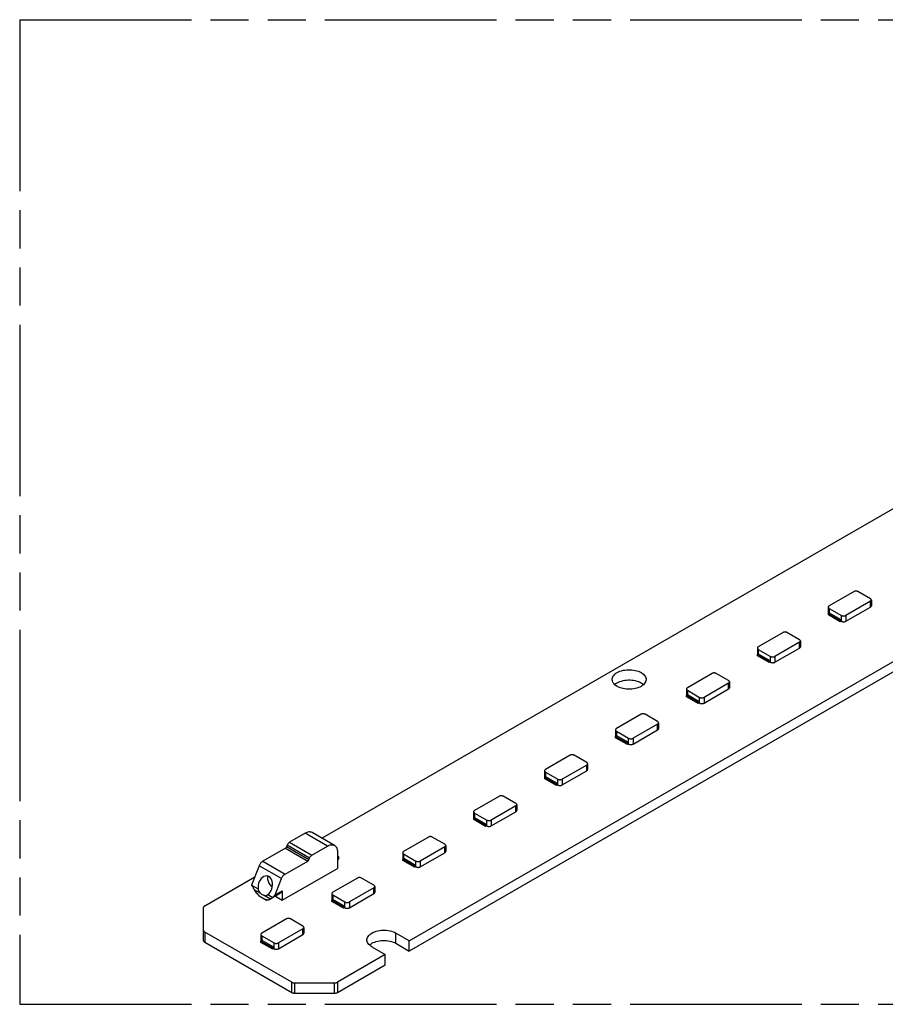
# Model space of a CAD drawing. Header units: millimetres. Extents: x 0 to 210, y 0 to 297.
# Tile 4 of 7: x 50 to 94, y 208 to 258. Entities that reach past the tile are written whole.
import ezdxf

# ---------------------------------------------------------------- set-up
doc = ezdxf.new("R2010")
doc.units = ezdxf.units.MM
doc.header["$LTSCALE"] = 19.36
doc.linetypes.add('PHANTOM', pattern=[0.8, 0.45, -0.05, 0.1, -0.05, 0.1, -0.05])
doc.layers.get('0').update_dxf_attribs({"linetype": 'CONTINUOUS'})
doc.layers.add('DEFAULT_3', color=7, linetype='PHANTOM')

msp = doc.modelspace()

# ---------------------------------------------------------------- linework, layer by layer
at = {"color": 7, "linetype": 'Continuous'}
for p, q in [((65.459, 216.118), (131.957, 254.511)), ((69.899, 210.908), (104.038, 230.619)), ((104.038, 230.096), (69.899, 210.386)), ((92.468, 228.642), (91.209, 227.915)), ((93.302, 228.274), (92.666, 228.642)), ((93.302, 228.144), (92.058, 227.425)), ((93.349, 228.209), (93.349, 227.915)), ((91.162, 227.85), (91.162, 227.556)), ((91.168, 227.53), (91.175, 227.52)), ((91.171, 227.517), (91.223, 227.548)), ((91.171, 227.452), (91.171, 227.517)), ((91.171, 227.517), (91.765, 227.174)), ((91.209, 227.784), (91.831, 227.425)), ((91.817, 227.205), (91.223, 227.548)), ((92.058, 227.131), (93.302, 227.85)), ((91.765, 227.109), (91.171, 227.452)), ((91.817, 227.205), (91.765, 227.174)), ((91.765, 227.174), (91.765, 227.109)), ((91.817, 227.139), (91.765, 227.109)), ((91.817, 227.139), (91.817, 227.205)), ((91.817, 227.139), (91.831, 227.131)), ((91.831, 227.131), (91.846, 227.123)), ((88.868, 226.563), (87.609, 225.837)), ((89.702, 226.196), (89.066, 226.563)), ((89.702, 226.065), (88.458, 225.347)), ((89.749, 226.131), (89.749, 225.837)), ((87.563, 225.771), (87.563, 225.477)), ((87.609, 225.706), (88.232, 225.347)), ((88.458, 225.053), (89.702, 225.771)), ((87.569, 225.452), (87.575, 225.441)), ((87.571, 225.439), (87.624, 225.469)), ((87.571, 225.374), (87.571, 225.439)), ((87.571, 225.439), (88.165, 225.096)), ((88.165, 225.031), (87.571, 225.374)), ((88.218, 225.126), (87.624, 225.469)), ((88.218, 225.126), (88.165, 225.096)), ((88.165, 225.096), (88.165, 225.031)), ((88.218, 225.061), (88.165, 225.031)), ((88.218, 225.061), (88.218, 225.126)), ((88.218, 225.061), (88.232, 225.053)), ((88.232, 225.053), (88.246, 225.045)), ((85.268, 224.485), (84.01, 223.758)), ((86.103, 224.118), (85.466, 224.485)), ((86.15, 224.052), (86.15, 223.758)), ((83.963, 223.693), (83.963, 223.399)), ((84.01, 223.628), (84.632, 223.268)), ((86.103, 223.987), (84.858, 223.268)), ((84.858, 222.974), (86.103, 223.693)), ((83.969, 223.374), (83.975, 223.363)), ((83.971, 223.36), (84.024, 223.391)), ((83.971, 223.295), (83.971, 223.36)), ((83.971, 223.36), (84.565, 223.018)), ((84.565, 222.952), (83.971, 223.295)), ((84.618, 223.048), (84.024, 223.391)), ((84.618, 223.048), (84.565, 223.018)), ((84.565, 223.018), (84.565, 222.952)), ((84.618, 222.983), (84.618, 223.048)), ((84.618, 222.983), (84.565, 222.952)), ((84.618, 222.983), (84.632, 222.974)), ((84.632, 222.974), (84.646, 222.967)), ((81.669, 222.407), (80.41, 221.68)), ((82.503, 222.039), (81.867, 222.407)), ((80.363, 221.615), (80.363, 221.321)), ((80.41, 221.549), (81.032, 221.19)), ((82.503, 221.909), (81.259, 221.19)), ((81.259, 220.896), (82.503, 221.615)), ((82.55, 221.974), (82.55, 221.68)), ((80.369, 221.295), (80.376, 221.285)), ((80.372, 221.282), (80.424, 221.313)), ((80.372, 221.217), (80.372, 221.282)), ((80.372, 221.282), (80.966, 220.939)), ((80.966, 220.874), (80.372, 221.217)), ((81.018, 220.97), (80.424, 221.313)), ((81.018, 220.97), (80.966, 220.939)), ((80.966, 220.939), (80.966, 220.874)), ((81.018, 220.904), (80.966, 220.874)), ((81.018, 220.904), (81.018, 220.97)), ((81.018, 220.904), (81.032, 220.896)), ((81.032, 220.896), (81.047, 220.888)), ((78.069, 220.328), (76.81, 219.602)), ((78.903, 219.961), (78.267, 220.328)), ((76.763, 219.536), (76.763, 219.242)), ((78.903, 219.83), (77.659, 219.112)), ((77.659, 218.818), (78.903, 219.536)), ((78.95, 219.896), (78.95, 219.602)), ((76.77, 219.217), (76.776, 219.206)), ((76.772, 219.204), (76.824, 219.234)), ((76.772, 219.138), (76.772, 219.204)), ((76.772, 219.204), (77.366, 218.861)), ((77.366, 218.796), (76.772, 219.138)), ((76.81, 219.471), (77.433, 219.112)), ((77.418, 218.891), (76.824, 219.234)), ((77.418, 218.891), (77.366, 218.861)), ((77.366, 218.861), (77.366, 218.796)), ((77.418, 218.826), (77.366, 218.796)), ((77.418, 218.826), (77.418, 218.891)), ((77.418, 218.826), (77.433, 218.818)), ((77.433, 218.818), (77.447, 218.81)), ((74.469, 218.25), (73.211, 217.523)), ((75.304, 217.883), (74.667, 218.25)), ((75.304, 217.752), (74.059, 217.033)), ((75.35, 217.817), (75.35, 217.523)), ((73.164, 217.458), (73.164, 217.164)), ((73.17, 217.139), (73.176, 217.128)), ((73.172, 217.125), (73.225, 217.156)), ((73.172, 217.06), (73.172, 217.125)), ((73.172, 217.125), (73.766, 216.783)), ((73.766, 216.717), (73.172, 217.06)), ((73.211, 217.393), (73.833, 217.033)), ((73.819, 216.813), (73.225, 217.156)), ((74.059, 216.739), (75.304, 217.458)), ((73.819, 216.813), (73.766, 216.783)), ((73.766, 216.783), (73.766, 216.717)), ((73.819, 216.748), (73.766, 216.717)), ((73.819, 216.748), (73.819, 216.813)), ((73.819, 216.748), (73.833, 216.739)), ((73.833, 216.739), (73.847, 216.732)), ((64.612, 216.364), (63.822, 215.908)), ((66.104, 215.746), (64.972, 216.399)), ((70.87, 216.172), (69.611, 215.445)), ((71.704, 215.804), (71.068, 216.172)), ((63.618, 215.61), (62.463, 214.943)), ((63.7, 215.755), (63.667, 215.671)), ((64.953, 215.254), (65.744, 215.711)), ((71.704, 215.674), (70.459, 214.955)), ((71.751, 215.739), (71.751, 215.445)), ((64.798, 215.018), (64.831, 215.102)), ((66.253, 215.417), (66.253, 214.584)), ((66.323, 215.164), (66.253, 215.204)), ((66.323, 215.164), (66.253, 215.123)), ((66.253, 215.025), (66.281, 215.041)), ((66.323, 215.115), (66.281, 215.041)), ((66.323, 215.115), (66.323, 215.164)), ((69.564, 215.38), (69.564, 215.086)), ((69.57, 215.06), (69.577, 215.05)), ((69.572, 215.047), (69.625, 215.077)), ((69.572, 214.982), (69.572, 215.047)), ((69.572, 215.047), (70.166, 214.704)), ((69.611, 215.314), (70.233, 214.955)), ((70.219, 214.735), (69.625, 215.077)), ((70.459, 214.661), (71.704, 215.38)), ((62.279, 214.715), (61.896, 213.727)), ((63.453, 212.967), (66.253, 214.584)), ((63.594, 214.29), (64.749, 214.957)), ((70.166, 214.639), (69.572, 214.982)), ((70.219, 214.735), (70.166, 214.704)), ((70.166, 214.704), (70.166, 214.639)), ((70.219, 214.669), (70.166, 214.639)), ((70.219, 214.669), (70.219, 214.735)), ((70.219, 214.669), (70.233, 214.661)), ((70.233, 214.661), (70.248, 214.653)), ((59.521, 212.689), (62.063, 214.157)), ((63.092, 213.241), (63.41, 214.061)), ((67.27, 214.093), (66.011, 213.367)), ((68.104, 213.726), (67.468, 214.093)), ((68.104, 213.595), (66.86, 212.877)), ((68.151, 213.661), (68.151, 213.367)), ((62.279, 213.204), (62.25, 213.22)), ((62.279, 213.171), (62.279, 213.204)), ((62.661, 212.951), (62.279, 213.171)), ((62.618, 213.008), (62.618, 212.975)), ((62.646, 212.992), (62.618, 213.008)), ((62.853, 213.023), (62.864, 213.029)), ((63.316, 213.29), (62.892, 213.045)), ((63.092, 213.241), (63.453, 213.449)), ((63.105, 213.168), (63.453, 212.967)), ((63.453, 213.449), (63.453, 212.967)), ((65.964, 213.301), (65.964, 213.007)), ((66.011, 213.236), (66.633, 212.877)), ((66.86, 212.583), (68.104, 213.301)), ((59.462, 210.91), (59.462, 212.608)), ((62.646, 212.992), (62.684, 212.988)), ((62.727, 212.989), (62.661, 212.951)), ((65.97, 212.982), (65.977, 212.971)), ((65.973, 212.969), (66.025, 212.999)), ((65.973, 212.903), (65.973, 212.969)), ((65.973, 212.969), (66.567, 212.626)), ((66.567, 212.561), (65.973, 212.903)), ((66.619, 212.656), (66.025, 212.999)), ((66.619, 212.656), (66.567, 212.626)), ((66.567, 212.626), (66.567, 212.561)), ((66.619, 212.591), (66.567, 212.561)), ((66.619, 212.591), (66.619, 212.656)), ((66.619, 212.591), (66.633, 212.583)), ((66.633, 212.583), (66.648, 212.575)), ((63.67, 212.015), (62.411, 211.288)), ((64.504, 211.648), (63.868, 212.015)), ((64.504, 211.517), (63.26, 210.798)), ((64.551, 211.582), (64.551, 211.288)), ((63.934, 208.803), (59.521, 211.351)), ((62.365, 211.223), (62.365, 210.929)), ((62.411, 211.158), (63.034, 210.798)), ((63.26, 210.504), (64.504, 211.223)), ((69.899, 210.908), (69.22, 211.301)), ((59.521, 210.828), (63.934, 208.28)), ((62.371, 210.904), (62.377, 210.893)), ((62.373, 210.89), (62.426, 210.921)), ((62.373, 210.825), (62.373, 210.89)), ((62.373, 210.89), (62.967, 210.548)), ((62.967, 210.482), (62.373, 210.825)), ((63.02, 210.578), (62.426, 210.921)), ((63.02, 210.578), (62.967, 210.548)), ((62.967, 210.548), (62.967, 210.482)), ((63.02, 210.513), (62.967, 210.482)), ((63.02, 210.513), (63.02, 210.578)), ((63.02, 210.513), (63.034, 210.504)), ((63.034, 210.504), (63.048, 210.497)), ((68.003, 210.598), (68.683, 210.206)), ((69.22, 210.778), (69.899, 210.386)), ((69.899, 210.386), (69.899, 210.908)), ((68.683, 210.206), (66.252, 208.803)), ((68.683, 209.683), (68.683, 210.206)), ((66.252, 208.28), (68.683, 209.683)), ((64.075, 208.769), (66.111, 208.769)), ((64.075, 208.246), (66.111, 208.246))]:
    msp.add_line(p, q, dxfattribs=at)
at = {"color": 9, "linetype": 'Continuous'}
for p, q in [((93.302, 227.85), (93.302, 228.144)), ((91.209, 227.784), (91.209, 227.539)), ((91.831, 227.131), (91.831, 227.425)), ((92.058, 227.425), (92.058, 227.131)), ((89.702, 225.771), (89.702, 226.065)), ((87.609, 225.706), (87.609, 225.461)), ((88.232, 225.053), (88.232, 225.347)), ((88.458, 225.347), (88.458, 225.053)), ((84.01, 223.628), (84.01, 223.383)), ((86.103, 223.693), (86.103, 223.987)), ((84.632, 222.974), (84.632, 223.268)), ((84.858, 223.268), (84.858, 222.974)), ((80.41, 221.549), (80.41, 221.304)), ((82.503, 221.615), (82.503, 221.909)), ((81.032, 220.896), (81.032, 221.19)), ((81.259, 221.19), (81.259, 220.896)), ((78.903, 219.536), (78.903, 219.83)), ((76.81, 219.471), (76.81, 219.226)), ((77.433, 218.818), (77.433, 219.112)), ((77.659, 219.112), (77.659, 218.818)), ((75.304, 217.458), (75.304, 217.752)), ((73.211, 217.393), (73.211, 217.148)), ((73.833, 216.739), (73.833, 217.033)), ((74.059, 217.033), (74.059, 216.739)), ((65.744, 215.711), (64.612, 216.364)), ((63.618, 215.61), (64.749, 214.957)), ((64.798, 215.018), (63.667, 215.671)), ((64.831, 215.102), (63.7, 215.755)), ((63.822, 215.908), (64.953, 215.254)), ((71.704, 215.38), (71.704, 215.674)), ((69.611, 215.314), (69.611, 215.069)), ((63.41, 214.061), (62.279, 214.715)), ((62.463, 214.943), (63.594, 214.29)), ((70.233, 214.661), (70.233, 214.955)), ((70.459, 214.955), (70.459, 214.661)), ((61.897, 213.73), (62.231, 213.538)), ((68.104, 213.301), (68.104, 213.595)), ((62.368, 213.303), (62.034, 213.496)), ((62.853, 213.023), (62.529, 213.21)), ((62.723, 213.254), (62.97, 213.111)), ((66.011, 213.236), (66.011, 212.991)), ((66.633, 212.583), (66.633, 212.877)), ((66.86, 212.877), (66.86, 212.583)), ((64.504, 211.223), (64.504, 211.517)), ((59.521, 211.351), (59.521, 210.828)), ((62.411, 211.158), (62.411, 210.913)), ((69.22, 210.778), (69.22, 211.301)), ((63.034, 210.504), (63.034, 210.798)), ((63.26, 210.798), (63.26, 210.504)), ((63.934, 208.28), (63.934, 208.803)), ((64.075, 208.769), (64.075, 208.246)), ((66.111, 208.246), (66.111, 208.769)), ((66.252, 208.803), (66.252, 208.28))]:
    msp.add_line(p, q, dxfattribs=at)
at = {"color": 7, "linetype": 'Continuous'}
for points in [[(92.666, 228.642), (92.65, 228.65), (92.632, 228.656), (92.612, 228.661), (92.589, 228.664), (92.566, 228.665), (92.543, 228.664), (92.521, 228.661), (92.501, 228.656), (92.483, 228.65), (92.468, 228.642)], [(93.349, 228.209), (93.347, 228.222), (93.343, 228.234), (93.336, 228.246), (93.327, 228.256), (93.315, 228.266), (93.302, 228.274)], [(93.302, 228.144), (93.316, 228.152), (93.327, 228.162), (93.336, 228.172), (93.343, 228.184), (93.347, 228.197), (93.349, 228.209)], [(91.209, 227.915), (91.196, 227.907), (91.184, 227.897), (91.175, 227.886), (91.168, 227.874), (91.164, 227.862), (91.163, 227.85)], [(91.163, 227.85), (91.164, 227.837), (91.168, 227.824), (91.175, 227.813), (91.185, 227.802), (91.196, 227.793), (91.209, 227.784)], [(91.163, 227.556), (91.164, 227.543), (91.168, 227.53)], [(93.302, 227.85), (93.316, 227.858), (93.327, 227.868), (93.336, 227.878), (93.343, 227.89), (93.347, 227.903), (93.349, 227.915)], [(91.831, 227.425), (91.846, 227.417), (91.862, 227.411), (91.881, 227.405), (91.902, 227.401), (91.923, 227.399), (91.945, 227.398), (91.967, 227.399), (91.988, 227.402), (92.008, 227.406), (92.027, 227.411), (92.043, 227.417), (92.058, 227.425)], [(91.846, 227.123), (91.862, 227.117), (91.881, 227.111), (91.902, 227.107), (91.923, 227.105), (91.945, 227.104), (91.967, 227.105), (91.988, 227.108), (92.008, 227.112), (92.027, 227.117), (92.043, 227.123), (92.058, 227.131)], [(89.066, 226.563), (89.051, 226.571), (89.033, 226.578), (89.012, 226.583), (88.99, 226.586), (88.967, 226.587), (88.944, 226.586), (88.922, 226.583), (88.901, 226.578), (88.884, 226.571), (88.868, 226.563)], [(89.749, 226.131), (89.748, 226.144), (89.743, 226.156), (89.736, 226.167), (89.727, 226.178), (89.716, 226.188), (89.702, 226.196)], [(89.702, 226.065), (89.716, 226.074), (89.727, 226.083), (89.737, 226.094), (89.744, 226.106), (89.748, 226.118), (89.749, 226.131)], [(87.609, 225.837), (87.596, 225.828), (87.585, 225.819), (87.575, 225.808), (87.568, 225.796), (87.564, 225.784), (87.563, 225.771)], [(87.563, 225.771), (87.564, 225.758), (87.569, 225.746), (87.576, 225.734), (87.585, 225.724), (87.596, 225.714), (87.609, 225.706)], [(89.702, 225.771), (89.716, 225.78), (89.727, 225.789), (89.737, 225.8), (89.744, 225.812), (89.748, 225.824), (89.749, 225.837)], [(87.563, 225.477), (87.564, 225.464), (87.569, 225.452)], [(88.232, 225.347), (88.246, 225.339), (88.263, 225.332), (88.282, 225.327), (88.302, 225.323), (88.323, 225.321), (88.345, 225.32), (88.367, 225.321), (88.389, 225.323), (88.409, 225.327), (88.427, 225.333), (88.444, 225.339), (88.458, 225.347)], [(88.246, 225.045), (88.263, 225.039), (88.282, 225.033), (88.302, 225.029), (88.323, 225.027), (88.345, 225.026), (88.367, 225.027), (88.389, 225.029), (88.409, 225.033), (88.427, 225.039), (88.444, 225.045), (88.458, 225.053)], [(80.197, 224.176), (80.198, 224.202), (80.207, 224.253), (80.226, 224.304), (80.254, 224.354), (80.29, 224.401), (80.335, 224.447), (80.388, 224.489), (80.449, 224.527), (80.516, 224.562), (80.588, 224.593), (80.667, 224.619), (80.749, 224.64), (80.835, 224.656), (80.923, 224.667), (81.012, 224.672), (81.103, 224.672), (81.192, 224.666), (81.28, 224.656), (81.366, 224.639), (81.448, 224.618), (81.526, 224.592), (81.598, 224.562), (81.665, 224.527)], [(81.665, 224.527), (81.725, 224.489), (81.777, 224.447), (81.822, 224.402), (81.859, 224.355), (81.887, 224.305), (81.906, 224.254), (81.915, 224.203), (81.917, 224.176)], [(85.466, 224.485), (85.451, 224.493), (85.433, 224.499), (85.412, 224.504), (85.39, 224.508), (85.367, 224.508), (85.344, 224.507), (85.322, 224.504), (85.302, 224.499), (85.284, 224.493), (85.268, 224.485)], [(80.448, 223.825), (80.389, 223.863), (80.336, 223.905), (80.291, 223.95), (80.254, 223.998), (80.226, 224.047), (80.207, 224.098), (80.198, 224.15), (80.197, 224.176)], [(80.326, 223.915), (80.335, 223.924), (80.388, 223.966), (80.449, 224.005), (80.516, 224.04), (80.588, 224.07), (80.667, 224.096), (80.749, 224.117), (80.835, 224.133), (80.923, 224.144), (81.013, 224.149), (81.103, 224.149), (81.192, 224.144), (81.28, 224.133), (81.366, 224.117), (81.448, 224.096), (81.526, 224.069), (81.598, 224.039), (81.665, 224.005)], [(81.917, 224.176), (81.915, 224.151), (81.906, 224.099), (81.887, 224.048), (81.86, 223.998), (81.823, 223.951), (81.778, 223.906), (81.725, 223.864), (81.665, 223.825), (81.598, 223.79), (81.525, 223.76), (81.447, 223.734), (81.364, 223.713), (81.279, 223.696), (81.19, 223.686), (81.101, 223.68), (81.011, 223.68), (80.921, 223.686), (80.833, 223.697), (80.747, 223.713), (80.665, 223.734), (80.587, 223.76), (80.515, 223.791), (80.448, 223.825)], [(81.665, 224.005), (81.725, 223.966), (81.777, 223.925), (81.787, 223.915)], [(86.149, 224.052), (86.148, 224.065), (86.144, 224.077), (86.137, 224.089), (86.127, 224.1), (86.116, 224.109), (86.103, 224.118)], [(86.103, 223.987), (86.116, 223.995), (86.127, 224.005), (86.137, 224.016), (86.144, 224.027), (86.148, 224.04), (86.149, 224.052)], [(84.01, 223.758), (83.996, 223.75), (83.985, 223.74), (83.976, 223.73), (83.969, 223.718), (83.965, 223.705), (83.963, 223.693)], [(83.963, 223.693), (83.965, 223.68), (83.969, 223.668), (83.976, 223.656), (83.985, 223.645), (83.996, 223.636), (84.01, 223.628)], [(86.103, 223.693), (86.116, 223.701), (86.127, 223.711), (86.137, 223.722), (86.144, 223.734), (86.148, 223.746), (86.149, 223.758)], [(83.963, 223.399), (83.965, 223.386), (83.969, 223.374)], [(84.632, 223.268), (84.646, 223.261), (84.663, 223.254), (84.682, 223.249), (84.702, 223.245), (84.724, 223.242), (84.746, 223.241), (84.768, 223.242), (84.789, 223.245), (84.809, 223.249), (84.828, 223.254), (84.844, 223.261), (84.858, 223.268)], [(84.646, 222.967), (84.663, 222.96), (84.682, 222.955), (84.702, 222.951), (84.724, 222.948), (84.746, 222.948), (84.768, 222.948), (84.789, 222.951), (84.809, 222.955), (84.828, 222.96), (84.844, 222.967), (84.858, 222.974)], [(81.867, 222.407), (81.851, 222.415), (81.833, 222.421), (81.812, 222.426), (81.79, 222.429), (81.767, 222.43), (81.744, 222.429), (81.722, 222.426), (81.702, 222.421), (81.684, 222.415), (81.669, 222.407)], [(82.55, 221.974), (82.548, 221.987), (82.544, 221.999), (82.537, 222.011), (82.528, 222.021), (82.516, 222.031), (82.503, 222.039)], [(80.41, 221.68), (80.397, 221.672), (80.385, 221.662), (80.376, 221.651), (80.369, 221.639), (80.365, 221.627), (80.363, 221.615)], [(80.363, 221.615), (80.365, 221.602), (80.369, 221.589), (80.376, 221.578), (80.386, 221.567), (80.397, 221.558), (80.41, 221.549)], [(82.503, 221.909), (82.516, 221.917), (82.528, 221.926), (82.537, 221.937), (82.544, 221.949), (82.548, 221.962), (82.55, 221.974)], [(82.503, 221.615), (82.516, 221.623), (82.528, 221.633), (82.537, 221.643), (82.544, 221.655), (82.548, 221.668), (82.55, 221.68)], [(80.363, 221.321), (80.365, 221.308), (80.369, 221.295)], [(81.032, 221.19), (81.047, 221.182), (81.063, 221.176), (81.082, 221.17), (81.103, 221.166), (81.124, 221.164), (81.146, 221.163), (81.168, 221.164), (81.189, 221.166), (81.209, 221.171), (81.228, 221.176), (81.244, 221.182), (81.259, 221.19)], [(81.047, 220.888), (81.063, 220.882), (81.082, 220.876), (81.103, 220.872), (81.124, 220.87), (81.146, 220.869), (81.168, 220.87), (81.189, 220.873), (81.209, 220.877), (81.228, 220.882), (81.244, 220.888), (81.259, 220.896)], [(78.267, 220.328), (78.251, 220.336), (78.233, 220.343), (78.213, 220.348), (78.191, 220.351), (78.168, 220.352), (78.145, 220.351), (78.123, 220.348), (78.102, 220.343), (78.084, 220.336), (78.069, 220.328)], [(76.81, 219.602), (76.797, 219.593), (76.786, 219.584), (76.776, 219.573), (76.769, 219.561), (76.765, 219.549), (76.764, 219.536)], [(76.764, 219.536), (76.765, 219.523), (76.77, 219.511), (76.776, 219.499), (76.786, 219.489), (76.797, 219.479), (76.81, 219.471)], [(78.95, 219.896), (78.948, 219.908), (78.944, 219.921), (78.937, 219.932), (78.928, 219.943), (78.917, 219.953), (78.903, 219.961)], [(78.903, 219.83), (78.917, 219.839), (78.928, 219.848), (78.937, 219.859), (78.944, 219.871), (78.949, 219.883), (78.95, 219.896)], [(78.903, 219.536), (78.917, 219.545), (78.928, 219.554), (78.937, 219.565), (78.944, 219.577), (78.949, 219.589), (78.95, 219.602)], [(76.764, 219.242), (76.765, 219.229), (76.77, 219.217)], [(77.433, 219.112), (77.447, 219.104), (77.464, 219.097), (77.482, 219.092), (77.503, 219.088), (77.524, 219.086), (77.546, 219.085), (77.568, 219.086), (77.589, 219.088), (77.61, 219.092), (77.628, 219.098), (77.644, 219.104), (77.659, 219.112)], [(77.447, 218.81), (77.464, 218.804), (77.482, 218.798), (77.503, 218.794), (77.524, 218.792), (77.546, 218.791), (77.568, 218.792), (77.589, 218.794), (77.61, 218.798), (77.628, 218.804), (77.644, 218.81), (77.659, 218.818)], [(74.667, 218.25), (74.652, 218.258), (74.634, 218.264), (74.613, 218.269), (74.591, 218.272), (74.568, 218.273), (74.545, 218.272), (74.523, 218.269), (74.502, 218.264), (74.485, 218.258), (74.469, 218.25)], [(73.211, 217.523), (73.197, 217.515), (73.186, 217.505), (73.177, 217.494), (73.17, 217.483), (73.165, 217.47), (73.164, 217.458)], [(75.35, 217.817), (75.349, 217.83), (75.344, 217.842), (75.337, 217.854), (75.328, 217.865), (75.317, 217.874), (75.304, 217.883)], [(75.304, 217.752), (75.317, 217.76), (75.328, 217.77), (75.338, 217.781), (75.345, 217.792), (75.349, 217.805), (75.35, 217.817)], [(75.304, 217.458), (75.317, 217.466), (75.328, 217.476), (75.338, 217.487), (75.345, 217.499), (75.349, 217.511), (75.35, 217.523)], [(73.164, 217.458), (73.166, 217.445), (73.17, 217.433), (73.177, 217.421), (73.186, 217.41), (73.197, 217.401), (73.211, 217.393)], [(73.164, 217.164), (73.166, 217.151), (73.17, 217.139)], [(73.833, 217.033), (73.847, 217.026), (73.864, 217.019), (73.883, 217.014), (73.903, 217.01), (73.925, 217.007), (73.947, 217.006), (73.968, 217.007), (73.99, 217.01), (74.01, 217.014), (74.028, 217.019), (74.045, 217.026), (74.059, 217.033)], [(73.847, 216.732), (73.864, 216.725), (73.883, 216.72), (73.903, 216.716), (73.925, 216.713), (73.947, 216.713), (73.968, 216.713), (73.99, 216.716), (74.01, 216.72), (74.028, 216.725), (74.045, 216.732), (74.059, 216.739)], [(64.972, 216.399), (64.934, 216.417), (64.893, 216.428), (64.849, 216.433), (64.803, 216.431), (64.756, 216.423), (64.708, 216.409), (64.66, 216.389), (64.612, 216.364)], [(71.068, 216.172), (71.052, 216.18), (71.034, 216.186), (71.013, 216.191), (70.991, 216.194), (70.968, 216.195), (70.945, 216.194), (70.923, 216.191), (70.903, 216.186), (70.885, 216.18), (70.87, 216.172)], [(63.667, 215.671), (63.661, 215.658), (63.654, 215.647), (63.646, 215.635), (63.637, 215.625), (63.628, 215.617), (63.618, 215.61)], [(63.822, 215.908), (63.804, 215.896), (63.786, 215.881), (63.768, 215.864), (63.751, 215.845), (63.736, 215.823), (63.721, 215.801), (63.709, 215.778), (63.7, 215.755)], [(65.744, 215.711), (65.792, 215.736), (65.84, 215.756), (65.888, 215.77), (65.935, 215.778), (65.981, 215.78), (66.025, 215.775), (66.066, 215.764), (66.104, 215.746)], [(66.104, 215.746), (66.138, 215.722), (66.168, 215.692), (66.194, 215.656), (66.215, 215.616), (66.232, 215.571), (66.244, 215.522), (66.251, 215.471), (66.253, 215.417)], [(71.751, 215.739), (71.749, 215.752), (71.745, 215.764), (71.738, 215.776), (71.728, 215.786), (71.717, 215.796), (71.704, 215.804)], [(71.704, 215.674), (71.717, 215.682), (71.729, 215.691), (71.738, 215.702), (71.745, 215.714), (71.749, 215.726), (71.751, 215.739)], [(64.749, 214.957), (64.759, 214.963), (64.768, 214.972), (64.778, 214.982), (64.786, 214.993), (64.793, 215.005), (64.798, 215.018)], [(64.831, 215.102), (64.841, 215.125), (64.853, 215.148), (64.867, 215.17), (64.883, 215.192), (64.9, 215.211), (64.918, 215.228), (64.935, 215.243), (64.953, 215.254)], [(69.611, 215.445), (69.598, 215.437), (69.586, 215.427), (69.577, 215.416), (69.57, 215.404), (69.566, 215.392), (69.564, 215.38)], [(69.564, 215.38), (69.566, 215.367), (69.57, 215.354), (69.577, 215.343), (69.586, 215.332), (69.598, 215.323), (69.611, 215.314)], [(69.564, 215.086), (69.566, 215.073), (69.57, 215.06)], [(71.704, 215.38), (71.717, 215.388), (71.729, 215.398), (71.738, 215.408), (71.745, 215.42), (71.749, 215.433), (71.751, 215.445)], [(62.463, 214.943), (62.435, 214.926), (62.409, 214.904), (62.382, 214.878), (62.356, 214.849), (62.333, 214.817), (62.312, 214.783), (62.294, 214.749), (62.279, 214.715)], [(70.233, 214.955), (70.248, 214.947), (70.264, 214.941), (70.283, 214.935), (70.303, 214.931), (70.325, 214.929), (70.347, 214.928), (70.369, 214.929), (70.39, 214.931), (70.41, 214.935), (70.429, 214.941), (70.445, 214.947), (70.459, 214.955)], [(70.248, 214.653), (70.264, 214.647), (70.283, 214.641), (70.303, 214.637), (70.325, 214.635), (70.347, 214.634), (70.369, 214.635), (70.39, 214.638), (70.41, 214.642), (70.429, 214.647), (70.445, 214.653), (70.459, 214.661)], [(62.704, 214.198), (62.698, 214.165), (62.696, 214.122)], [(62.696, 214.122), (62.698, 214.077), (62.705, 214.031), (62.716, 213.982), (62.732, 213.932), (62.752, 213.882), (62.776, 213.833), (62.803, 213.786), (62.833, 213.741), (62.866, 213.699), (62.901, 213.661), (62.938, 213.626), (62.944, 213.621)], [(63.41, 214.061), (63.425, 214.096), (63.443, 214.13), (63.464, 214.164), (63.488, 214.196), (63.514, 214.225), (63.54, 214.251), (63.567, 214.272), (63.594, 214.29)], [(67.468, 214.093), (67.452, 214.101), (67.434, 214.108), (67.414, 214.113), (67.391, 214.116), (67.368, 214.117), (67.345, 214.116), (67.323, 214.113), (67.303, 214.108), (67.285, 214.101), (67.27, 214.093)], [(61.896, 213.727), (61.895, 213.724), (61.894, 213.721), (61.892, 213.718), (61.891, 213.715), (61.89, 213.712)], [(61.95, 213.663), (61.936, 213.68), (61.922, 213.693), (61.906, 213.704), (61.89, 213.712)], [(61.999, 213.564), (61.985, 213.601), (61.975, 213.624), (61.963, 213.645), (61.95, 213.663)], [(61.999, 213.564), (62.005, 213.551), (62.011, 213.537), (62.018, 213.524), (62.026, 213.51), (62.034, 213.496)], [(62.231, 213.538), (62.238, 213.498), (62.252, 213.458), (62.273, 213.417), (62.299, 213.377), (62.331, 213.339), (62.368, 213.303)], [(68.151, 213.661), (68.149, 213.673), (68.145, 213.686), (68.138, 213.697), (68.129, 213.708), (68.117, 213.718), (68.104, 213.726)], [(68.104, 213.595), (68.118, 213.604), (68.129, 213.613), (68.138, 213.624), (68.145, 213.636), (68.149, 213.648), (68.151, 213.661)], [(62.034, 213.496), (62.066, 213.446), (62.1, 213.397), (62.135, 213.349), (62.173, 213.304), (62.211, 213.261), (62.25, 213.22)], [(62.529, 213.21), (62.503, 213.219), (62.476, 213.23), (62.448, 213.245), (62.421, 213.262), (62.394, 213.281), (62.368, 213.303)], [(62.529, 213.21), (62.557, 213.204), (62.584, 213.202), (62.61, 213.204), (62.635, 213.208), (62.658, 213.216), (62.681, 213.227), (62.691, 213.232)], [(62.684, 212.988), (62.721, 212.988), (62.756, 212.992), (62.79, 212.999), (62.822, 213.009), (62.853, 213.023)], [(62.691, 213.232), (62.702, 213.239), (62.723, 213.254)], [(62.864, 213.029), (62.873, 213.034), (62.892, 213.047)], [(62.892, 213.047), (62.912, 213.062), (62.932, 213.077), (62.951, 213.094), (62.97, 213.111)], [(63.453, 213.449), (63.426, 213.398), (63.394, 213.355), (63.355, 213.318), (63.316, 213.29)], [(66.011, 213.367), (65.998, 213.358), (65.986, 213.349), (65.977, 213.338), (65.97, 213.326), (65.966, 213.314), (65.965, 213.301)], [(65.965, 213.301), (65.966, 213.288), (65.97, 213.276), (65.977, 213.264), (65.987, 213.254), (65.998, 213.244), (66.011, 213.236)], [(65.965, 213.007), (65.966, 212.994), (65.97, 212.982)], [(68.104, 213.301), (68.118, 213.31), (68.129, 213.319), (68.138, 213.33), (68.145, 213.342), (68.149, 213.354), (68.151, 213.367)], [(59.521, 212.689), (59.503, 212.678), (59.489, 212.666), (59.477, 212.652), (59.469, 212.637), (59.464, 212.623), (59.462, 212.608)], [(66.633, 212.877), (66.648, 212.869), (66.664, 212.862), (66.683, 212.857), (66.704, 212.853), (66.725, 212.851), (66.747, 212.85), (66.769, 212.851), (66.79, 212.853), (66.81, 212.857), (66.829, 212.863), (66.845, 212.869), (66.86, 212.877)], [(66.648, 212.575), (66.664, 212.568), (66.683, 212.563), (66.704, 212.559), (66.725, 212.557), (66.747, 212.556), (66.769, 212.557), (66.79, 212.559), (66.81, 212.563), (66.829, 212.569), (66.845, 212.575), (66.86, 212.583)], [(63.868, 212.015), (63.853, 212.023), (63.835, 212.029), (63.814, 212.034), (63.792, 212.037), (63.769, 212.038), (63.746, 212.037), (63.724, 212.034), (63.703, 212.029), (63.686, 212.023), (63.67, 212.015)], [(64.551, 211.582), (64.55, 211.595), (64.545, 211.607), (64.538, 211.619), (64.529, 211.63), (64.518, 211.639), (64.504, 211.648)], [(64.504, 211.517), (64.518, 211.525), (64.529, 211.535), (64.539, 211.546), (64.546, 211.557), (64.55, 211.57), (64.551, 211.582)], [(59.462, 211.432), (59.464, 211.417), (59.469, 211.403), (59.477, 211.388), (59.489, 211.374), (59.503, 211.362), (59.521, 211.351)], [(62.411, 211.288), (62.398, 211.28), (62.387, 211.27), (62.377, 211.259), (62.37, 211.248), (62.366, 211.235), (62.365, 211.223)], [(62.365, 211.223), (62.366, 211.21), (62.371, 211.198), (62.378, 211.186), (62.387, 211.175), (62.398, 211.166), (62.411, 211.158)], [(64.504, 211.223), (64.518, 211.231), (64.529, 211.241), (64.539, 211.252), (64.546, 211.263), (64.55, 211.276), (64.551, 211.288)], [(67.751, 210.95), (67.753, 210.975), (67.762, 211.027), (67.781, 211.078), (67.808, 211.127), (67.845, 211.175), (67.89, 211.22), (67.943, 211.262), (68.003, 211.301), (68.07, 211.335), (68.143, 211.366), (68.221, 211.392), (68.304, 211.413), (68.389, 211.429), (68.478, 211.44), (68.567, 211.445), (68.657, 211.445), (68.747, 211.44), (68.835, 211.429), (68.921, 211.413), (69.003, 211.391), (69.081, 211.365), (69.153, 211.335), (69.22, 211.301)], [(59.462, 210.91), (59.464, 210.895), (59.469, 210.88), (59.477, 210.866), (59.489, 210.852), (59.503, 210.839), (59.521, 210.828)], [(62.365, 210.929), (62.366, 210.916), (62.371, 210.904)], [(63.034, 210.798), (63.048, 210.791), (63.065, 210.784), (63.084, 210.779), (63.104, 210.775), (63.125, 210.772), (63.147, 210.771), (63.169, 210.772), (63.191, 210.775), (63.211, 210.779), (63.229, 210.784), (63.246, 210.791), (63.26, 210.798)], [(63.048, 210.497), (63.065, 210.49), (63.084, 210.485), (63.104, 210.481), (63.125, 210.478), (63.147, 210.477), (63.169, 210.478), (63.191, 210.481), (63.211, 210.485), (63.229, 210.49), (63.246, 210.497), (63.26, 210.504)], [(68.003, 210.598), (67.943, 210.637), (67.891, 210.678), (67.846, 210.723), (67.809, 210.771), (67.781, 210.82), (67.762, 210.871), (67.753, 210.923), (67.751, 210.95)], [(67.881, 210.688), (67.89, 210.697), (67.943, 210.739), (68.003, 210.778), (68.07, 210.813), (68.143, 210.843), (68.221, 210.869), (68.304, 210.891), (68.389, 210.907), (68.478, 210.917), (68.567, 210.923), (68.657, 210.923), (68.747, 210.917), (68.835, 210.906), (68.921, 210.89), (69.003, 210.869), (69.081, 210.843), (69.153, 210.813), (69.22, 210.778)], [(63.934, 208.803), (63.953, 208.793), (63.975, 208.784), (63.999, 208.778), (64.024, 208.773), (64.049, 208.77), (64.075, 208.769)], [(66.111, 208.769), (66.137, 208.77), (66.162, 208.773), (66.187, 208.778), (66.211, 208.784), (66.233, 208.793), (66.252, 208.803)], [(63.934, 208.28), (63.953, 208.27), (63.975, 208.262), (63.999, 208.255), (64.024, 208.25), (64.049, 208.247), (64.075, 208.246)], [(66.111, 208.246), (66.137, 208.247), (66.162, 208.25), (66.187, 208.255), (66.211, 208.262), (66.233, 208.27), (66.252, 208.28)]]:
    msp.add_lwpolyline(points, dxfattribs=at)
for centre, major_axis, start_param, end_param in [((62.593, 213.696), (0.111, 0.502), 3.808388, 8.323453), ((62.651, 213.922), (0.217, 0.982), -2.37445, -2.174477)]:
    msp.add_ellipse(centre, major_axis=major_axis, ratio=0.697907, start_param=start_param, end_param=end_param, dxfattribs=at)
at = {"layer": 'DEFAULT_3', "color": 91, "linetype": 'PHANTOM', "true_color": 0x80ff80}
for p, q in [((50.129, 257.68), (50.129, 207.68)), ((50.129, 257.68), (150.129, 257.68)), ((50.129, 207.68), (150.129, 207.68))]:
    msp.add_line(p, q, dxfattribs=at)

doc.saveas('drawing.dxf')
